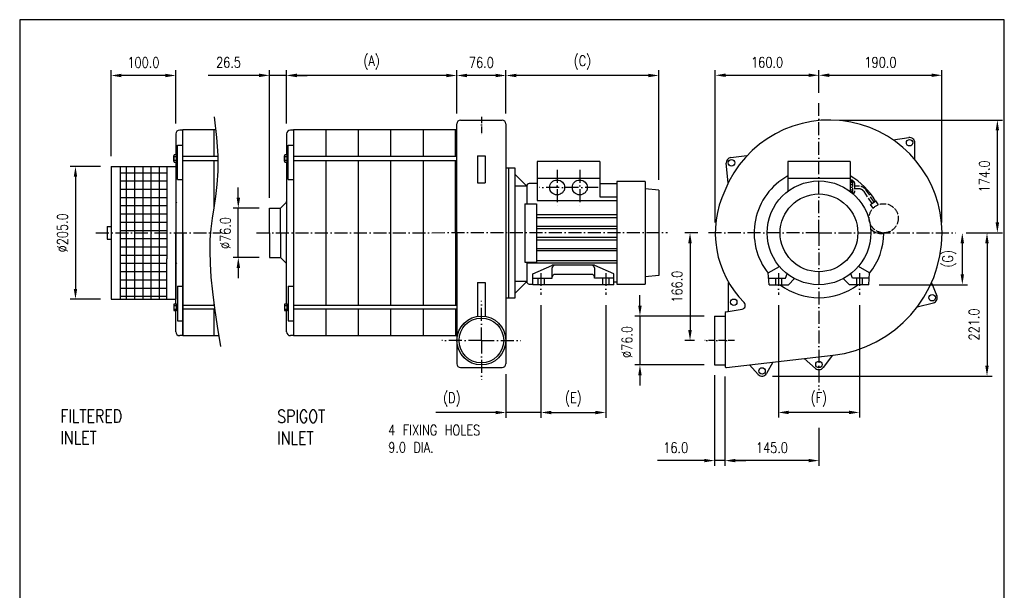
# Model space of a CAD drawing. Header units: millimetres. Extents: x 0 to 2343, y 0 to 1760.
# Tile 2 of 3: x 0 to 1520, y 880 to 1760. Entities that reach past the tile are written whole.
import ezdxf

# ---------------------------------------------------------------- set-up
doc = ezdxf.new("R2010")
doc.units = ezdxf.units.MM
doc.header["$LTSCALE"] = 2
for name, pattern in [('GEN3', [6.25, 5, -1.25]), ('GEN7', [15, 10, -2.5, 0, -2.5]), ('GEN7A', [7.5, 5, -1.25, 0, -1.25])]:
    doc.linetypes.add(name, pattern=pattern)
for name, color, linetype, lineweight in [('1', 9, 'CONTINUOUS', 25), ('2', 7, 'CONTINUOUS', 25), ('2N', 40, 'CONTINUOUS', 25), ('3', 6, 'GEN3', 25), ('5', 3, 'CONTINUOUS', 25), ('6', 2, 'CONTINUOUS', 25), ('7', 4, 'GEN7', 25), ('7A', 4, 'GEN7A', 25)]:
    doc.layers.add(name, color=color, linetype=linetype, lineweight=lineweight)
doc.layers.add('12', color=6, linetype='CONTINUOUS', lineweight=25, plot=False)
doc.styles.add('NICK2', font='TXT.SHX', dxfattribs={"width": 0.8})
doc.styles.get("Standard").update_dxf_attribs({"font": 'txt.shx', "width": 0.8})
doc.dimstyles.new('A-NOTOL', dxfattribs={"dimscale": 8, "dimtxt": 2, "dimasz": 2, "dimexe": 1, "dimexo": 2, "dimgap": 1.5, "dimtad": 1, "dimdec": 1, "dimzin": 0, "dimdsep": 46, "dimtxsty": 'Standard', "dimcen": 2, "dimclrd": 1, "dimclre": 1, "dimclrt": 2, "dimadec": 0, "dimazin": 0, "dimtp": 0.1, "dimtm": 0.1, "dimtfac": 1, "dimtdec": 1, "dimtmove": 0, "dimatfit": 2, "dimfxl": 1, "dimtolj": 1, "dimarcsym": 0})

# ---------------------------------------------------------------- blocks, each defined once
blk = doc.blocks.new('*D57')
at = {"layer": '5', "color": 1, "lineweight": -2, "transparency": 16777216}
for p, q in [((750.7, 1615.3), (750.7, 1682)), ((970.7, 1674), (766.7, 1674)), ((986.7, 1513.3), (986.7, 1682))]:
    blk.add_line(p, q, dxfattribs=at)
at = {"layer": '5', "color": 1, "transparency": 16777216}
for points in [[(766.7, 1676.6), (766.7, 1671.3), (750.7, 1674)], [(970.7, 1676.6), (970.7, 1671.3), (986.7, 1674)]]:
    blk.add_solid(points, dxfattribs=at)
at = {"layer": '5', "color": 2, "transparency": 16777216, "insert": (868.7, 1694), "char_height": 16, "attachment_point": 5}
blk.add_mtext('\\A1;(C)', dxfattribs=at)
blk = doc.blocks.new('*D56')
at = {"layer": '5', "color": 1, "lineweight": -2, "transparency": 16777216}
for p, q in [((674.7, 1615.3), (674.7, 1682)), ((734.7, 1674), (690.7, 1674)), ((750.7, 1615.3), (750.7, 1682))]:
    blk.add_line(p, q, dxfattribs=at)
at = {"layer": '5', "color": 1, "transparency": 16777216}
for points in [[(690.7, 1676.6), (690.7, 1671.3), (674.7, 1674)], [(734.7, 1676.6), (734.7, 1671.3), (750.7, 1674)]]:
    blk.add_solid(points, dxfattribs=at)
at = {"layer": '5', "color": 2, "transparency": 16777216, "insert": (712.7, 1694), "char_height": 16, "attachment_point": 5}
blk.add_mtext('\\A1;76.0', dxfattribs=at)
blk = doc.blocks.new('*D55')
at = {"layer": '5', "color": 1, "lineweight": -2, "transparency": 16777216}
for p, q in [((411.9, 1599.8), (411.9, 1682)), ((658.7, 1674), (427.9, 1674)), ((674.7, 1615.3), (674.7, 1682))]:
    blk.add_line(p, q, dxfattribs=at)
at = {"layer": '5', "color": 1, "transparency": 16777216}
for points in [[(427.9, 1676.6), (427.9, 1671.3), (411.9, 1674)], [(658.7, 1676.6), (658.7, 1671.3), (674.7, 1674)]]:
    blk.add_solid(points, dxfattribs=at)
at = {"layer": '5', "color": 2, "transparency": 16777216, "insert": (543.3, 1694), "char_height": 16, "attachment_point": 5}
blk.add_mtext('\\A1;(A)', dxfattribs=at)
blk = doc.blocks.new('*D54')
at = {"layer": '5', "color": 1, "lineweight": -2, "transparency": 16777216}
for p, q in [((369.6, 1674.2), (291.2, 1674.2)), ((385.6, 1485.3), (385.6, 1682.2)), ((411.9, 1674.2), (385.6, 1674.2)), ((411.9, 1599.8), (411.9, 1682.2)), ((427.9, 1674.2), (443.9, 1674.2))]:
    blk.add_line(p, q, dxfattribs=at)
at = {"layer": '5', "color": 1, "transparency": 16777216}
for points in [[(369.6, 1676.8), (369.6, 1671.5), (385.6, 1674.2)], [(427.9, 1676.8), (427.9, 1671.5), (411.9, 1674.2)]]:
    blk.add_solid(points, dxfattribs=at)
at = {"layer": '5', "color": 2, "transparency": 16777216, "insert": (322.4, 1694.2), "char_height": 16, "attachment_point": 5}
blk.add_mtext('\\A1;26.5', dxfattribs=at)
blk = doc.blocks.new('*D53')
at = {"layer": '5', "color": 1, "lineweight": -2, "transparency": 16777216}
for p, q in [((141, 1549.7), (141, 1682)), ((225, 1674), (157, 1674)), ((241, 1599.8), (241, 1682))]:
    blk.add_line(p, q, dxfattribs=at)
at = {"layer": '5', "color": 1, "transparency": 16777216}
for points in [[(157, 1676.6), (157, 1671.3), (141, 1674)], [(225, 1676.6), (225, 1671.3), (241, 1674)]]:
    blk.add_solid(points, dxfattribs=at)
at = {"layer": '5', "color": 2, "transparency": 16777216, "insert": (191, 1694), "char_height": 16, "attachment_point": 5}
blk.add_mtext('\\A1;100.0', dxfattribs=at)
blk = doc.blocks.new('*D52')
at = {"layer": '5', "color": 1, "lineweight": -2, "transparency": 16777216}
for p, q in [((1171.3, 1319.7), (1171.3, 1146.3)), ((1296.3, 1319.7), (1296.3, 1146.3)), ((1280.3, 1154.3), (1187.3, 1154.3))]:
    blk.add_line(p, q, dxfattribs=at)
at = {"layer": '5', "color": 1, "transparency": 16777216}
for points in [[(1187.3, 1157), (1187.3, 1151.6), (1171.3, 1154.3)], [(1280.3, 1157), (1280.3, 1151.6), (1296.3, 1154.3)]]:
    blk.add_solid(points, dxfattribs=at)
at = {"layer": '5', "color": 2, "transparency": 16777216, "insert": (1233.8, 1174.3), "char_height": 16, "attachment_point": 5}
blk.add_mtext('\\A1;(F)', dxfattribs=at)
blk = doc.blocks.new('*D51')
at = {"layer": '5', "color": 1, "lineweight": -2, "transparency": 16777216}
for p, q in [((804.7, 1319.7), (804.7, 1146.2)), ((904.7, 1319.7), (904.7, 1146.2)), ((820.7, 1154.2), (888.7, 1154.2))]:
    blk.add_line(p, q, dxfattribs=at)
at = {"layer": '5', "color": 1, "transparency": 16777216}
for points in [[(820.7, 1156.8), (820.7, 1151.5), (804.7, 1154.2)], [(888.7, 1156.8), (888.7, 1151.5), (904.7, 1154.2)]]:
    blk.add_solid(points, dxfattribs=at)
at = {"layer": '5', "color": 2, "transparency": 16777216, "insert": (854.7, 1174.2), "char_height": 16, "attachment_point": 5}
blk.add_mtext('\\A1;(E)', dxfattribs=at)
blk = doc.blocks.new('*D50')
at = {"layer": '5', "color": 1, "lineweight": -2, "transparency": 16777216}
for p, q in [((804.7, 1319.7), (804.7, 1146.2)), ((750.7, 1213.5), (750.7, 1146.2)), ((734.7, 1154.2), (642.4, 1154.2)), ((804.7, 1154.2), (750.7, 1154.2)), ((820.7, 1154.2), (836.7, 1154.2))]:
    blk.add_line(p, q, dxfattribs=at)
at = {"layer": '5', "color": 1, "transparency": 16777216}
for points in [[(734.7, 1156.8), (734.7, 1151.5), (750.7, 1154.2)], [(820.7, 1156.8), (820.7, 1151.5), (804.7, 1154.2)]]:
    blk.add_solid(points, dxfattribs=at)
at = {"layer": '5', "color": 2, "transparency": 16777216, "insert": (667.2, 1174.2), "char_height": 16, "attachment_point": 5}
blk.add_mtext('\\A1;(D)', dxfattribs=at)
blk = doc.blocks.new('*D49')
at = {"layer": '5', "color": 1, "lineweight": -2, "transparency": 16777216}
for p, q in [((1460.9, 1431.3), (1501.3, 1431.3)), ((1493.3, 1415.3), (1493.3, 1226.3)), ((1162, 1210.3), (1501.3, 1210.3))]:
    blk.add_line(p, q, dxfattribs=at)
at = {"layer": '5', "color": 1, "transparency": 16777216}
for points in [[(1490.6, 1415.3), (1495.9, 1415.3), (1493.3, 1431.3)], [(1490.6, 1226.3), (1495.9, 1226.3), (1493.3, 1210.3)]]:
    blk.add_solid(points, dxfattribs=at)
at = {"layer": '5', "color": 2, "transparency": 16777216, "insert": (1473.3, 1290), "char_height": 16, "attachment_point": 5, "rotation": 90}
blk.add_mtext('\\A1;221.0', dxfattribs=at)
blk = doc.blocks.new('*D48')
at = {"layer": '5', "color": 1, "lineweight": -2, "transparency": 16777216}
for p, q in [((1460.9, 1431.3), (1463.2, 1431.3)), ((1455.2, 1415.3), (1455.2, 1367.3)), ((1326.8, 1351.3), (1463.2, 1351.3))]:
    blk.add_line(p, q, dxfattribs=at)
at = {"layer": '5', "color": 1, "transparency": 16777216}
for points in [[(1452.5, 1415.3), (1457.8, 1415.3), (1455.2, 1431.3)], [(1452.5, 1367.3), (1457.8, 1367.3), (1455.2, 1351.3)]]:
    blk.add_solid(points, dxfattribs=at)
at = {"layer": '5', "color": 2, "transparency": 16777216, "insert": (1435.2, 1391.3), "char_height": 16, "attachment_point": 5, "rotation": 90}
blk.add_mtext('\\A1;(G)', dxfattribs=at)
blk = doc.blocks.new('*D47')
at = {"layer": '5', "color": 1, "lineweight": -2, "transparency": 16777216}
for p, q in [((1265.8, 1605.3), (1517.3, 1605.3)), ((1509.3, 1447.3), (1509.3, 1589.3)), ((1460.9, 1431.3), (1517.3, 1431.3))]:
    blk.add_line(p, q, dxfattribs=at)
at = {"layer": '5', "color": 1, "transparency": 16777216}
for points in [[(1506.6, 1589.3), (1511.9, 1589.3), (1509.3, 1605.3)], [(1506.6, 1447.3), (1511.9, 1447.3), (1509.3, 1431.3)]]:
    blk.add_solid(points, dxfattribs=at)
at = {"layer": '5', "color": 2, "transparency": 16777216, "insert": (1489.3, 1518.3), "char_height": 16, "attachment_point": 5, "rotation": 90}
blk.add_mtext('\\A1;174.0', dxfattribs=at)
blk = doc.blocks.new('*D46')
at = {"layer": '5', "color": 1, "lineweight": -2, "transparency": 16777216}
for p, q in [((957.5, 1319), (957.5, 1335)), ((1056.8, 1303), (949.5, 1303)), ((957.5, 1303), (957.5, 1227.6)), ((1056.8, 1227.6), (949.5, 1227.6)), ((957.5, 1211.6), (957.5, 1195.6))]:
    blk.add_line(p, q, dxfattribs=at)
at = {"layer": '5', "color": 1, "transparency": 16777216}
for points in [[(954.9, 1319), (960.2, 1319), (957.5, 1303)], [(954.9, 1211.6), (960.2, 1211.6), (957.5, 1227.6)]]:
    blk.add_solid(points, dxfattribs=at)
at = {"layer": '5', "color": 2, "transparency": 16777216, "insert": (937.5, 1263), "char_height": 16, "attachment_point": 5, "rotation": 90}
blk.add_mtext('\\A1;%%C76.0', dxfattribs=at)
blk = doc.blocks.new('*D45')
at = {"layer": '5', "color": 1, "lineweight": -2, "transparency": 16777216}
for p, q in [((1073.8, 1447.3), (1073.8, 1682.3)), ((1089.8, 1674.3), (1217.8, 1674.3)), ((1233.8, 1647.3), (1233.8, 1682.3))]:
    blk.add_line(p, q, dxfattribs=at)
at = {"layer": '5', "color": 1, "transparency": 16777216}
for points in [[(1089.8, 1677), (1089.8, 1671.7), (1073.8, 1674.3)], [(1217.8, 1677), (1217.8, 1671.7), (1233.8, 1674.3)]]:
    blk.add_solid(points, dxfattribs=at)
at = {"layer": '5', "color": 2, "transparency": 16777216, "insert": (1153.8, 1694.3), "char_height": 16, "attachment_point": 5}
blk.add_mtext('\\A1;160.0', dxfattribs=at)
blk = doc.blocks.new('*D44')
at = {"layer": '5', "color": 1, "lineweight": -2, "transparency": 16777216}
for p, q in [((1233.8, 1647.3), (1233.8, 1682.3)), ((1249.8, 1674.3), (1407.8, 1674.3)), ((1423.8, 1447.3), (1423.8, 1682.3))]:
    blk.add_line(p, q, dxfattribs=at)
at = {"layer": '5', "color": 1, "transparency": 16777216}
for points in [[(1249.8, 1677), (1249.8, 1671.7), (1233.8, 1674.3)], [(1407.8, 1677), (1407.8, 1671.7), (1423.8, 1674.3)]]:
    blk.add_solid(points, dxfattribs=at)
at = {"layer": '5', "color": 2, "transparency": 16777216, "insert": (1328.8, 1694.3), "char_height": 16, "attachment_point": 5}
blk.add_mtext('\\A1;190.0', dxfattribs=at)
blk = doc.blocks.new('*D43')
at = {"layer": '5', "color": 1, "lineweight": -2, "transparency": 16777216}
for p, q in [((1088.8, 1209.5), (1088.8, 1072)), ((1233.8, 1130.6), (1233.8, 1072)), ((1217.8, 1080), (1104.8, 1080))]:
    blk.add_line(p, q, dxfattribs=at)
at = {"layer": '5', "color": 1, "transparency": 16777216}
for points in [[(1104.8, 1082.7), (1104.8, 1077.4), (1088.8, 1080)], [(1217.8, 1082.7), (1217.8, 1077.4), (1233.8, 1080)]]:
    blk.add_solid(points, dxfattribs=at)
at = {"layer": '5', "color": 2, "transparency": 16777216, "insert": (1161.3, 1100), "char_height": 16, "attachment_point": 5}
blk.add_mtext('\\A1;145.0', dxfattribs=at)
blk = doc.blocks.new('*D42')
at = {"layer": '5', "color": 1, "lineweight": -2, "transparency": 16777216}
for p, q in [((1072.8, 1211.6), (1072.8, 1072)), ((1088.8, 1209.5), (1088.8, 1072)), ((1056.8, 1080), (984.8, 1080)), ((1088.8, 1080), (1072.8, 1080)), ((1104.8, 1080), (1120.8, 1080))]:
    blk.add_line(p, q, dxfattribs=at)
at = {"layer": '5', "color": 1, "transparency": 16777216}
for points in [[(1056.8, 1082.7), (1056.8, 1077.4), (1072.8, 1080)], [(1104.8, 1082.7), (1104.8, 1077.4), (1088.8, 1080)]]:
    blk.add_solid(points, dxfattribs=at)
at = {"layer": '5', "color": 2, "transparency": 16777216, "insert": (1012.8, 1100), "char_height": 16, "attachment_point": 5}
blk.add_mtext('\\A1;16.0', dxfattribs=at)
blk = doc.blocks.new('*D35')
at = {"layer": '5', "color": 1, "lineweight": -2, "transparency": 16777216}
for p, q in [((337.5, 1485.3), (337.5, 1501.3)), ((369.6, 1469.3), (329.5, 1469.3)), ((337.5, 1393.3), (337.5, 1469.3)), ((369.6, 1393.3), (329.5, 1393.3)), ((337.5, 1377.3), (337.5, 1361.3))]:
    blk.add_line(p, q, dxfattribs=at)
at = {"layer": '5', "color": 1, "transparency": 16777216}
for points in [[(334.9, 1485.3), (340.2, 1485.3), (337.5, 1469.3)], [(334.9, 1377.3), (340.2, 1377.3), (337.5, 1393.3)]]:
    blk.add_solid(points, dxfattribs=at)
at = {"layer": '5', "color": 2, "transparency": 16777216, "insert": (317.5, 1431), "char_height": 16, "attachment_point": 5, "rotation": 90}
blk.add_mtext('\\A1;%%C76.0', dxfattribs=at)
blk = doc.blocks.new('*D34')
at = {"layer": '5', "color": 1, "lineweight": -2, "transparency": 16777216}
for p, q in [((125, 1533.7), (78.1, 1533.7)), ((86.1, 1517.7), (86.1, 1344.9)), ((125, 1328.9), (78.1, 1328.9))]:
    blk.add_line(p, q, dxfattribs=at)
at = {"layer": '5', "color": 1, "transparency": 16777216}
for points in [[(83.5, 1517.7), (88.8, 1517.7), (86.1, 1533.7)], [(83.5, 1344.9), (88.8, 1344.9), (86.1, 1328.9)]]:
    blk.add_solid(points, dxfattribs=at)
at = {"layer": '5', "color": 2, "transparency": 16777216, "insert": (66.1, 1431.3), "char_height": 16, "attachment_point": 5, "rotation": 90}
blk.add_mtext('\\A1;%%c205.0', dxfattribs=at)
blk = doc.blocks.new('*D5')
at = {"layer": '5', "color": 1, "lineweight": -2, "transparency": 16777216}
for p, q in [((1047, 1431.3), (1026.8, 1431.3)), ((1034.8, 1415.3), (1034.8, 1281.3)), ((1041.9, 1265.3), (1026.8, 1265.3))]:
    blk.add_line(p, q, dxfattribs=at)
at = {"layer": '5', "color": 1, "transparency": 16777216}
for points in [[(1032.1, 1415.3), (1037.5, 1415.3), (1034.8, 1431.3)], [(1032.1, 1281.3), (1037.5, 1281.3), (1034.8, 1265.3)]]:
    blk.add_solid(points, dxfattribs=at)
at = {"layer": '5', "color": 2, "transparency": 16777216, "insert": (1014.8, 1348.3), "char_height": 16, "attachment_point": 5, "rotation": 90}
blk.add_mtext('\\A1;166.0', dxfattribs=at)

msp = doc.modelspace()

# ---------------------------------------------------------------- hatches: boundary and pattern name
at = {"layer": '2'}
h = msp.add_hatch(dxfattribs=at)
h.set_pattern_fill('NET', color=256, scale=4, style=0)
h.paths.add_polyline_path([(227.01, 1533.68), (155.01, 1533.68), (155.01, 1431.28), (227.01, 1431.28)])
h.paths.add_polyline_path([(227.01, 1391.28), (227.01, 1431.28), (155.01, 1431.28), (155.01, 1328.88), (227.01, 1328.88)])
h.paths.add_polyline_path([(227.01, 589.71), (155.01, 589.71), (155.01, 487.31), (227.01, 487.31)])
h.paths.add_polyline_path([(227.01, 447.31), (227.01, 487.31), (155.01, 487.31), (155.01, 384.91), (227.01, 384.91)])

# ---------------------------------------------------------------- linework, layer by layer
at = {"layer": '12'}
for p, q in [((1520, 1760), (0, 1760)), ((0, 1760), (0, 0)), ((1520, 0), (1520, 1760))]:
    msp.add_line(p, q, dxfattribs=at)
at = {"layer": '2'}
for p, q in [((674.69, 1431.28), (674.69, 1599.28)), ((680.69, 1605.28), (744.69, 1605.28)), ((750.69, 1599.28), (750.69, 1229.45)), ((241.01, 1583.83), (241.01, 1551.57)), ((251.64, 1589.83), (247.01, 1589.83)), ((251.64, 1272.28), (251.64, 1590.28)), ((302.53, 1590.28), (251.64, 1590.28)), ((251.64, 1272.28), (251.64, 1590.28)), ((251.64, 1431.28), (251.64, 1589.83)), ((299.64, 1590.28), (299.64, 1549.04)), ((411.93, 1583.83), (411.93, 1551.57)), ((422.65, 1589.83), (417.93, 1589.83)), ((622.65, 1590.28), (422.65, 1590.28)), ((422.65, 1590.28), (422.65, 1272.28)), ((472.65, 1590.28), (472.65, 1549.04)), ((522.65, 1590.28), (522.65, 1549.04)), ((572.65, 1590.28), (572.65, 1549.04)), ((674.69, 1590.28), (622.65, 1590.28)), ((622.65, 1590.28), (622.65, 1549.04)), ((672.69, 1549.04), (672.69, 1590.28)), ((243.51, 1513.69), (243.51, 1566.72)), ((243.51, 1566.72), (251.64, 1566.72)), ((414.43, 1566.72), (422.65, 1566.72)), ((414.43, 1513.69), (414.43, 1566.72)), ((674.69, 1431.28), (674.69, 1576.28)), ((1348.55, 1574.56), (1372.63, 1578.19)), ((1381.92, 1544.52), (1381.82, 1570.31)), ((241.01, 1540.52), (241.01, 1431.28)), ((299.64, 1543.04), (299.64, 1469.73)), ((411.93, 1540.52), (411.93, 1431.28)), ((472.65, 1543.04), (472.65, 1319.51)), ((522.65, 1543.04), (522.65, 1319.51)), ((572.65, 1543.04), (572.65, 1319.51)), ((622.65, 1543.04), (622.65, 1319.51)), ((672.69, 1431.28), (672.69, 1543.04)), ((706.69, 1549.98), (706.69, 1508.59)), ((706.69, 1549.98), (718.69, 1549.98)), ((718.69, 1549.98), (718.69, 1508.59)), ((798.69, 1541.28), (798.69, 1481.28)), ((895.69, 1541.28), (798.69, 1541.28)), ((895.69, 1541.28), (895.69, 1486.77)), ((1093.75, 1508.21), (1090.85, 1538.52)), ((1122.59, 1549.98), (1097.93, 1547.23)), ((1281.82, 1541.28), (1185.82, 1541.28)), ((1185.82, 1541.28), (1185.82, 1495.28)), ((1281.82, 1541.28), (1281.82, 1495.28)), ((141.01, 1533.68), (241.01, 1533.68)), ((141.01, 1533.68), (141.01, 1328.88)), ((155.01, 1533.68), (155.01, 1328.88)), ((227.01, 1533.68), (227.01, 1391.28)), ((241.01, 1533.68), (241.01, 1328.88)), ((754.69, 1531.28), (750.69, 1531.28)), ((754.69, 1531.28), (754.69, 1331.28)), ((754.69, 1531.28), (754.69, 1331.28)), ((764.69, 1531.28), (754.69, 1531.28)), ((764.69, 1331.28), (764.69, 1531.28)), ((782.69, 1503.28), (764.69, 1521.28)), ((243.51, 1513.69), (251.64, 1513.69)), ((414.43, 1513.69), (422.65, 1513.69)), ((706.69, 1508.59), (718.69, 1508.59)), ((798.69, 1507.28), (786.69, 1507.28)), ((895.69, 1515.28), (798.69, 1515.28)), ((895.69, 1507.28), (921.69, 1507.28)), ((921.69, 1510.28), (921.69, 1352.28)), ((965.69, 1510.28), (921.69, 1510.28)), ((965.69, 1510.28), (965.69, 1352.28)), ((1281.82, 1515.28), (1185.82, 1515.28)), ((1285.82, 1512.53), (1281.82, 1512.53)), ((1285.82, 1511.28), (1281.82, 1511.28)), ((1285.82, 1510.28), (1281.82, 1510.28)), ((1285.82, 1508.28), (1281.82, 1508.28)), ((1285.82, 1505.28), (1281.82, 1505.28)), ((1286.82, 1510.53), (1285.82, 1510.53)), ((782.69, 1503.28), (764.69, 1503.28)), ((782.69, 1503.28), (782.69, 1476.28)), ((986.69, 1497.28), (965.69, 1499.11)), ((986.69, 1497.28), (986.69, 1365.28)), ((402.55, 1469.3), (411.34, 1478.09)), ((779.69, 1476.28), (797.69, 1476.28)), ((779.69, 1476.28), (779.69, 1386.28)), ((797.69, 1476.28), (797.69, 1386.28)), ((798.69, 1481.28), (921.69, 1481.28)), ((895.69, 1486.77), (921.69, 1486.77)), ((385.55, 1431.28), (385.55, 1469.3)), ((385.55, 1469.3), (402.55, 1469.3)), ((402.55, 1431.28), (402.55, 1469.3)), ((921.69, 1459.18), (797.69, 1459.18)), ((797.69, 1455.18), (921.69, 1455.18)), ((135.01, 1441.28), (141.01, 1441.28)), ((135.01, 1441.28), (135.01, 1421.28)), ((241.01, 1322.04), (241.01, 1431.28)), ((251.64, 1431.28), (251.64, 1272.73)), ((385.55, 1431.28), (385.55, 1393.25)), ((402.55, 1431.28), (402.55, 1393.25)), ((411.93, 1322.04), (411.93, 1431.28)), ((672.69, 1431.28), (672.69, 1319.51)), ((674.69, 1431.28), (674.69, 1229.45)), ((674.69, 1431.28), (674.69, 1272.28)), ((797.69, 1441.8), (921.69, 1441.8)), ((797.69, 1437.8), (921.69, 1437.8)), ((135.01, 1421.28), (141.01, 1421.28)), ((797.69, 1424.76), (921.69, 1424.76)), ((797.69, 1420.76), (921.69, 1420.76)), ((797.69, 1407.38), (921.69, 1407.38)), ((921.69, 1403.38), (797.69, 1403.38)), ((227.01, 1328.88), (227.01, 1391.28)), ((385.55, 1393.25), (402.55, 1393.25)), ((402.55, 1393.25), (411.34, 1384.46)), ((779.69, 1386.28), (797.69, 1386.28)), ((782.69, 1386.28), (782.69, 1356.28)), ((921.69, 1384.56), (782.69, 1384.56)), ((797.69, 1388.56), (921.69, 1388.56)), ((792.19, 1368.16), (821.42, 1380.94)), ((792.19, 1361.28), (792.19, 1368.16)), ((822.19, 1363.28), (822.19, 1377.28)), ((886.35, 1381.28), (823.03, 1381.28)), ((887.19, 1377.28), (887.19, 1363.28)), ((917.19, 1368.16), (887.96, 1380.94)), ((917.19, 1361.28), (917.19, 1368.16)), ((1155.54, 1369.57), (1172.8, 1379.54)), ((1156.82, 1351.28), (1155.54, 1369.57)), ((1182.16, 1361.28), (1184.66, 1368.16)), ((1285.48, 1361.28), (1282.97, 1368.16)), ((1312.1, 1369.57), (1294.83, 1379.54)), ((1310.82, 1351.28), (1312.1, 1369.57)), ((706.69, 1354.87), (706.69, 1302.98)), ((706.69, 1354.87), (718.69, 1354.87)), ((718.69, 1354.87), (718.69, 1302.98)), ((782.69, 1356.28), (764.69, 1356.28)), ((782.69, 1356.28), (764.69, 1338.28)), ((792.19, 1351.28), (792.19, 1361.28)), ((792.19, 1361.28), (822.19, 1361.28)), ((822.19, 1361.28), (822.19, 1363.28)), ((883.19, 1367.28), (826.19, 1367.28)), ((887.19, 1361.28), (887.19, 1363.28)), ((917.19, 1361.28), (887.19, 1361.28)), ((917.19, 1351.28), (917.19, 1361.28)), ((921.69, 1355.28), (917.19, 1355.28)), ((986.69, 1365.28), (965.69, 1363.44)), ((1094.42, 1311.64), (1094.42, 1354.87)), ((1156.12, 1361.28), (1182.16, 1361.28)), ((1186.82, 1351.28), (1196.21, 1360.67)), ((1280.82, 1351.28), (1271.43, 1360.67)), ((1311.52, 1361.28), (1285.48, 1361.28)), ((1407.48, 1354.2), (1415.89, 1334.36)), ((243.51, 1348.86), (251.64, 1348.86)), ((243.51, 1348.86), (243.51, 1295.83)), ((414.43, 1348.86), (414.43, 1295.83)), ((414.43, 1348.86), (422.65, 1348.86)), ((786.69, 1352.28), (792.19, 1352.28)), ((917.19, 1351.28), (792.19, 1351.28)), ((921.69, 1352.28), (965.69, 1352.28)), ((1156.82, 1351.28), (1186.82, 1351.28)), ((1310.82, 1351.28), (1280.82, 1351.28)), ((141.01, 1328.88), (241.01, 1328.88)), ((299.64, 1323.73), (299.64, 1319.51)), ((750.69, 1331.28), (754.69, 1331.28)), ((754.69, 1331.28), (764.69, 1331.28)), ((1385.6, 1316.98), (1410.55, 1323.5)), ((241.01, 1278.73), (241.01, 1310.99)), ((299.64, 1313.51), (299.64, 1272.28)), ((411.93, 1278.73), (411.93, 1310.99)), ((472.65, 1313.51), (472.65, 1272.28)), ((522.65, 1313.51), (522.65, 1272.28)), ((572.65, 1313.51), (572.65, 1272.28)), ((622.65, 1313.51), (622.65, 1272.28)), ((672.69, 1313.51), (672.69, 1272.28)), ((1088.82, 1307.3), (1088.82, 1225.45)), ((1090.48, 1309.27), (1115.2, 1313.57)), ((243.51, 1295.83), (251.64, 1295.83)), ((414.43, 1295.83), (422.65, 1295.83)), ((1072.82, 1302.98), (1072.82, 1227.58)), ((1072.82, 1302.98), (1088.82, 1302.98)), ((251.64, 1272.73), (247.01, 1272.73)), ((307.26, 1272.28), (251.64, 1272.28)), ((422.65, 1272.73), (417.93, 1272.73)), ((622.65, 1272.28), (422.65, 1272.28)), ((674.69, 1272.28), (622.65, 1272.28)), ((1091.05, 1223.46), (1255.72, 1242.54)), ((1162.52, 1231.62), (1153.04, 1214.4)), ((1210.96, 1237.36), (1228.61, 1222.21)), ((1254.86, 1242.44), (1240.15, 1223.39)), ((680.69, 1223.45), (744.69, 1223.45)), ((1072.82, 1227.58), (1088.82, 1227.58)), ((1126.46, 1227.57), (1140.17, 1212.81))]:
    msp.add_line(p, q, dxfattribs=at)
msp.add_lwpolyline([(300.13, 1610.28), (303.99, 1578.16), (305.7, 1550.53), (305.69, 1526.64), (304.4, 1505.75), (302.25, 1487.14), (299.69, 1470.07), (297.14, 1453.8), (295.04, 1437.61), (293.76, 1420.82), (293.36, 1403.03), (293.86, 1383.89), (295.25, 1363.07), (297.54, 1340.23), (300.74, 1315.03), (304.85, 1287.12), (309.88, 1256.17)], dxfattribs=at)
for centre, radius in [((1373.82, 1570.28), 5), ((1098.82, 1539.28), 5), ((829.69, 1501.28), 11.5), ((864.69, 1501.28), 11.5), ((1233.82, 1431.28), 80), ((1233.82, 1431.28), 60), ((1102.33, 1324.25), 5), ((1408.53, 1331.24), 5), ((712.69, 1265.28), 37.7), ((712.69, 1265.28), 34.5), ((1233.82, 1228.28), 5), ((1146.03, 1218.25), 5)]:
    msp.add_circle(centre, radius, dxfattribs=at)
for centre, radius, start, end in [((680.69, 1599.28), 6, 90, 180), ((744.69, 1599.28), 6, 0, 90), ((1249.82, 1431.28), 174, 0, 158.07633), ((247.01, 1583.83), 6, 90, 180), ((417.93, 1583.83), 6, 90, 180), ((1373.82, 1570.28), 8, 0.17923, 98.68293), ((1098.82, 1539.28), 8, 96.27135, 185.50673), ((786.69, 1503.28), 4, 90, 180), ((1233.82, 1431.28), 100, 118.68541, 218.51988), ((1233.82, 1431.28), 100, 29.21422, 61.3146), ((1286.82, 1508.53), 2, 0, 90), ((1225.82, 1431.28), 152, 154.69659, 225.03708), ((240.39, 1478.71), 2, 314.99998, 0), ((409.93, 1479.51), 2, 314.99998, 0), ((1233.82, 1431.28), 190, 276.61871, 0), ((1233.82, 1431.28), 100, 321.4801, 359.67753), ((1329.76, 1452.18), 21.84, 222.1907, 288.47687), ((240.39, 1383.85), 2, 0, 45.00001), ((409.93, 1383.05), 2, 0, 45.00001), ((823.03, 1377.28), 4, 90, 113.61028), ((826.19, 1377.28), 4, 90, 180), ((883.19, 1377.28), 4, 0, 90), ((886.35, 1377.28), 4, 66.38976, 90), ((786.69, 1356.28), 4, 180, 270), ((826.19, 1363.28), 4, 90, 180), ((883.19, 1363.28), 4, 0, 90), ((1233.82, 1431.28), 100, 233.13014, 306.8699), ((1114.17, 1319.48), 6, 279.86964, 45.0372), ((1408.53, 1331.24), 8, 284.57923, 23.08293), ((1090.82, 1307.3), 2, 99.87023, 180), ((1092.42, 1311.64), 2, 279.86937, 0), ((247.01, 1278.73), 6, 180, 270), ((417.93, 1278.73), 6, 180, 270), ((680.69, 1229.45), 6, 180, 270), ((744.69, 1229.45), 6, 270, 0), ((1090.82, 1225.45), 2, 180, 276.60927), ((1233.82, 1228.28), 8, 229.29425, 322.34393), ((1146.03, 1218.25), 8, 222.88718, 331.16403)]:
    msp.add_arc(centre, radius, start, end, dxfattribs=at)
at = {"layer": '2N'}
for p, q in [((241.91, 1551.57), (238.38, 1551.57)), ((241.91, 1540.52), (241.91, 1551.57)), ((412.83, 1551.57), (409.3, 1551.57)), ((412.83, 1540.52), (412.83, 1551.57)), ((237.91, 1541.9), (237.91, 1550.18)), ((238.38, 1548.8), (241.91, 1548.8)), ((238.38, 1543.28), (241.91, 1543.28)), ((238.38, 1540.52), (241.91, 1540.52)), ((243.51, 1546.84), (241.91, 1546.04)), ((241.91, 1545.24), (243.51, 1546.04)), ((305.7, 1549.04), (251.64, 1549.04)), ((251.64, 1543.04), (305.7, 1543.04)), ((408.83, 1541.9), (408.83, 1550.18)), ((409.3, 1548.8), (412.83, 1548.8)), ((409.3, 1543.28), (412.83, 1543.28)), ((409.3, 1540.52), (412.83, 1540.52)), ((414.43, 1546.84), (412.83, 1546.04)), ((412.83, 1545.24), (414.43, 1546.04)), ((674.69, 1549.04), (422.65, 1549.04)), ((422.65, 1543.04), (674.69, 1543.04)), ((237.91, 1320.66), (237.91, 1312.37)), ((238.38, 1322.04), (241.91, 1322.04)), ((238.38, 1319.28), (241.91, 1319.28)), ((238.38, 1313.75), (241.91, 1313.75)), ((241.91, 1310.99), (238.38, 1310.99)), ((241.91, 1322.04), (241.91, 1310.99)), ((241.91, 1317.31), (243.51, 1316.51)), ((243.51, 1315.71), (241.91, 1316.51)), ((251.64, 1319.51), (300.17, 1319.51)), ((300.96, 1313.51), (251.64, 1313.51)), ((408.83, 1320.66), (408.83, 1312.37)), ((409.3, 1322.04), (412.83, 1322.04)), ((409.3, 1319.28), (412.83, 1319.28)), ((409.3, 1313.75), (412.83, 1313.75)), ((412.83, 1310.99), (409.3, 1310.99)), ((412.83, 1322.04), (412.83, 1310.99)), ((412.83, 1317.31), (414.43, 1316.51)), ((414.43, 1315.71), (412.83, 1316.51)), ((422.65, 1319.51), (674.69, 1319.51)), ((674.69, 1313.51), (422.65, 1313.51))]:
    msp.add_line(p, q, dxfattribs=at)
for points in [[(243.51, 1550.99), (241.91, 1550.99), (241.91, 1541.09), (243.51, 1541.09), (243.51, 1550.99)], [(414.43, 1550.99), (412.83, 1550.99), (412.83, 1541.09), (414.43, 1541.09), (414.43, 1550.99)], [(243.51, 1311.56), (241.91, 1311.56), (241.91, 1321.46), (243.51, 1321.46), (243.51, 1311.56)], [(414.43, 1311.56), (412.83, 1311.56), (412.83, 1321.46), (414.43, 1321.46), (414.43, 1311.56)]]:
    msp.add_lwpolyline(points, dxfattribs=at)
for centre, radius, start, end in [((240.16, 1550.18), 2.25, 142.12114, 217.87886), ((411.08, 1550.18), 2.25, 142.12114, 217.87886), ((246.2, 1546.04), 8.29, 160.52879, 199.47121), ((240.16, 1541.9), 2.25, 142.12114, 217.87886), ((417.11, 1546.04), 8.29, 160.52879, 199.47121), ((411.08, 1541.9), 2.25, 142.12114, 217.87886), ((240.16, 1320.66), 2.25, 142.12114, 217.87886), ((246.2, 1316.51), 8.29, 160.52879, 199.47121), ((240.16, 1312.37), 2.25, 142.12114, 217.87886), ((411.08, 1320.66), 2.25, 142.12114, 217.87886), ((417.11, 1316.51), 8.29, 160.52879, 199.47121), ((411.08, 1312.37), 2.25, 142.12114, 217.87886)]:
    msp.add_arc(centre, radius, start, end, dxfattribs=at)
at = {"layer": '3'}
for p, q in [((1285.82, 1512.53), (1281.82, 1512.53)), ((1285.82, 1511.28), (1281.82, 1511.28)), ((1285.82, 1510.28), (1281.82, 1510.28)), ((1285.82, 1508.28), (1281.82, 1508.28)), ((1285.82, 1505.28), (1281.82, 1505.28)), ((1285.82, 1512.53), (1285.82, 1492.07)), ((1286.82, 1510.53), (1285.82, 1510.53)), ((1288.82, 1508.53), (1288.82, 1494.03)), ((1285.82, 1501.28), (1281.82, 1501.28)), ((1285.82, 1497.28), (1281.82, 1497.28)), ((1285.82, 1494.28), (1283.12, 1494.28)), ((1286.82, 1492.03), (1285.82, 1492.03)), ((1295.17, 1503.28), (1288.82, 1503.28)), ((1295.17, 1499.28), (1288.82, 1499.28)), ((1315.91, 1476.56), (1303.44, 1494.9)), ((1319.22, 1478.81), (1306.75, 1497.15)), ((1313.43, 1474.87), (1321.7, 1480.49)), ((1317.35, 1469.11), (1313.43, 1474.87)), ((1325.62, 1474.73), (1321.7, 1480.49)), ((799.69, 1361.28), (799.69, 1351.28)), ((809.69, 1361.28), (809.69, 1351.28)), ((899.69, 1361.28), (899.69, 1351.28)), ((909.69, 1361.28), (909.69, 1351.28)), ((1166.82, 1361.28), (1166.82, 1351.28)), ((1175.82, 1361.28), (1175.82, 1351.28)), ((1291.82, 1361.28), (1291.82, 1351.28)), ((1300.82, 1361.28), (1300.82, 1351.28))]:
    msp.add_line(p, q, dxfattribs=at)
msp.add_circle((1333.82, 1453.78), 22.5, dxfattribs=at)
for centre, radius, start, end in [((1286.82, 1508.53), 2, 0, 90), ((1286.82, 1494.03), 2, 270, 0), ((1295.17, 1489.28), 14, 34.21303, 90), ((1295.17, 1489.28), 10, 34.21287, 90), ((1329.76, 1452.18), 21.84, 222.1907, 288.47687)]:
    msp.add_arc(centre, radius, start, end, dxfattribs=at)
at = {"layer": '5'}
msp.add_lwpolyline([(899.04, 1342.93, 0, 5.33, 0), (890.88, 1329.17, 0, 0, 0), (771.01, 1127.07, 0, 0, 0), (746.44, 1127.07, 0, 0, 0)], format="xyseb", dxfattribs=at)
at = {"layer": '7'}
for p, q in [((1233.82, 1431.28), (1233.82, 1631.28)), ((829.69, 1528.64), (829.69, 1470.19)), ((864.69, 1528.64), (864.69, 1470.19)), ((892.82, 1501.28), (802.19, 1501.28)), ((117.7, 1431.28), (309.92, 1431.28)), ((365.53, 1431.28), (999.83, 1431.9)), ((1233.82, 1431.28), (1063.02, 1431.28)), ((1233.82, 1431.28), (1444.95, 1431.28)), ((1233.82, 1431.28), (1233.82, 1188.44)), ((804.69, 1369.31), (804.69, 1335.69)), ((904.69, 1369.31), (904.69, 1335.69)), ((1171.32, 1369.31), (1171.32, 1335.69)), ((1296.32, 1369.31), (1296.32, 1335.69)), ((712.69, 1265.28), (712.69, 1326.19)), ((712.69, 1265.28), (651.77, 1265.28)), ((712.69, 1265.28), (773.61, 1265.28)), ((712.69, 1265.28), (712.69, 1204.36))]:
    msp.add_line(p, q, dxfattribs=at)
at = {"layer": '7A'}
for p, q in [((712.69, 1610.28), (712.69, 1580.32)), ((1103.68, 1265.28), (1057.87, 1265.28))]:
    msp.add_line(p, q, dxfattribs=at)

# ---------------------------------------------------------------- texts
at = {"layer": '1', "style": 'NICK2', "width": 0.8}
for s, p in [('FILTERED', (62.69, 1138.58)), ('SPIGOT', (397.53, 1138.34)), ('INLET', (62.69, 1105.24)), ('INLET', (397.53, 1105.01))]:
    msp.add_text(s, height=20, dxfattribs=at).set_placement(p)
at = {"layer": '6', "style": 'NICK2', "width": 0.8}
for s, p in [('4 FIXING HOLES', (568.98, 1119.07)), ('9.0 DIA.', (568.98, 1092.4))]:
    msp.add_text(s, height=16, dxfattribs=at).set_placement(p)

# ---------------------------------------------------------------- dimensions: what is measured, and where the dimension line sits
at = {"layer": '5'}
for base, p1, p2, picture, middle in [((141.01, 1673.95), (241.01, 1583.83), (141.01, 1533.68), '*D53', (191.01, 1693.95)), ((674.69, 1673.95), (750.69, 1599.28), (674.69, 1599.28), '*D56', (712.69, 1693.95)), ((1233.82, 1674.34), (1073.82, 1431.28), (1233.82, 1631.28), '*D45', (1153.82, 1694.34)), ((1423.82, 1674.34), (1233.82, 1631.28), (1423.82, 1431.28), '*D44', (1328.82, 1694.34)), ((1072.82, 1080.02), (1088.82, 1225.45), (1072.82, 1227.58), '*D42', (1012.82, 1100.02)), ((1088.82, 1080.02), (1233.82, 1146.55), (1088.82, 1225.45), '*D43', (1161.32, 1100.02))]:
    dim = msp.add_linear_dim(base=base, p1=p1, p2=p2, dimstyle='A-NOTOL', override={"dimdec": 1, "dimtmove": 0, "dimatfit": 3}, dxfattribs=at)
    dim.commit()
    dim.dimension.update_dxf_attribs({"geometry": picture, "text_midpoint": middle})
for base, p1, p2, text, picture, middle in [((385.55, 1674.18), (411.93, 1583.83), (385.55, 1469.3), '26.5', '*D54', (322.35, 1694.18)), ((411.93, 1673.95), (674.69, 1599.28), (411.93, 1583.83), '(A)', '*D55', (543.31, 1693.95)), ((750.69, 1673.95), (986.69, 1497.28), (750.69, 1599.28), '(C)', '*D57', (868.69, 1693.95)), ((904.69, 1154.15), (804.69, 1335.69), (904.69, 1335.69), '(E)', '*D51', (854.69, 1174.15)), ((1171.32, 1154.29), (1296.32, 1335.69), (1171.32, 1335.69), '(F)', '*D52', (1233.82, 1174.29))]:
    dim = msp.add_linear_dim(base=base, p1=p1, p2=p2, text=text, dimstyle='A-NOTOL', override={"dimdec": 1, "dimtmove": 0, "dimatfit": 3}, dxfattribs=at)
    dim.commit()
    dim.dimension.update_dxf_attribs({"geometry": picture, "text_midpoint": middle})
for base, p1, p2, picture, middle in [((1509.28, 1605.28), (1444.95, 1431.28), (1249.82, 1605.28), '*D47', (1489.28, 1518.28)), ((1034.81, 1265.28), (1063.02, 1431.28), (1057.87, 1265.28), '*D5', (1014.81, 1348.28))]:
    dim = msp.add_linear_dim(base=base, p1=p1, p2=p2, angle=90, dimstyle='A-NOTOL', override={"dimdec": 1, "dimtmove": 0, "dimatfit": 3}, dxfattribs=at)
    dim.commit()
    dim.dimension.update_dxf_attribs({"geometry": picture, "text_midpoint": middle})
for base, p1, p2, text, picture, middle in [((86.14, 1328.88), (141.01, 1533.68), (141.01, 1328.88), '%%c205.0', '*D34', (66.14, 1431.28)), ((1455.16, 1351.28), (1444.95, 1431.28), (1310.82, 1351.28), '(G)', '*D48', (1435.16, 1391.28))]:
    dim = msp.add_linear_dim(base=base, p1=p1, p2=p2, angle=90, text=text, dimstyle='A-NOTOL', override={"dimdec": 1, "dimtmove": 0, "dimatfit": 3}, dxfattribs=at)
    dim.commit()
    dim.dimension.update_dxf_attribs({"geometry": picture, "text_midpoint": middle})
for base, p1, p2, text, picture, middle in [((337.538197, 1469.302431), (385.550973, 1393.252435), (385.550973, 1469.302431), '%%C<>', '*D35', (337.538197, 1430.981821)), ((957.52, 1227.58), (1072.82, 1302.98), (1072.82, 1227.58), '%%C76.0', '*D46', (957.52, 1263.05))]:
    dim = msp.add_linear_dim(base=base, p1=p1, p2=p2, angle=90, text=text, dimstyle='A-NOTOL', override={"dimgap": 1.5, "dimdec": 1}, dxfattribs=at)
    dim.commit()
    dim.dimension.update_dxf_attribs({"geometry": picture, "text_midpoint": middle, "dimtype": 160})
dim = msp.add_linear_dim(base=(1493.28, 1210.25), p1=(1444.95, 1431.28), p2=(1146.03, 1210.25), angle=90, dimstyle='A-NOTOL', override={"dimgap": 1.5, "dimdec": 1}, dxfattribs=at)
dim.commit()
dim.dimension.update_dxf_attribs({"geometry": '*D49', "text_midpoint": (1493.28, 1289.95), "dimtype": 160})
dim = msp.add_linear_dim(base=(750.69, 1154.15), p1=(804.69, 1335.69), p2=(750.69, 1229.45), text='(D)', dimstyle='A-NOTOL', override={"dimdec": 1, "dimtmove": 0, "dimatfit": 3}, dxfattribs=at)
dim.commit()
dim.dimension.update_dxf_attribs({"geometry": '*D50', "text_midpoint": (667.22, 1154.15), "dimtype": 160})

doc.saveas('drawing.dxf')
